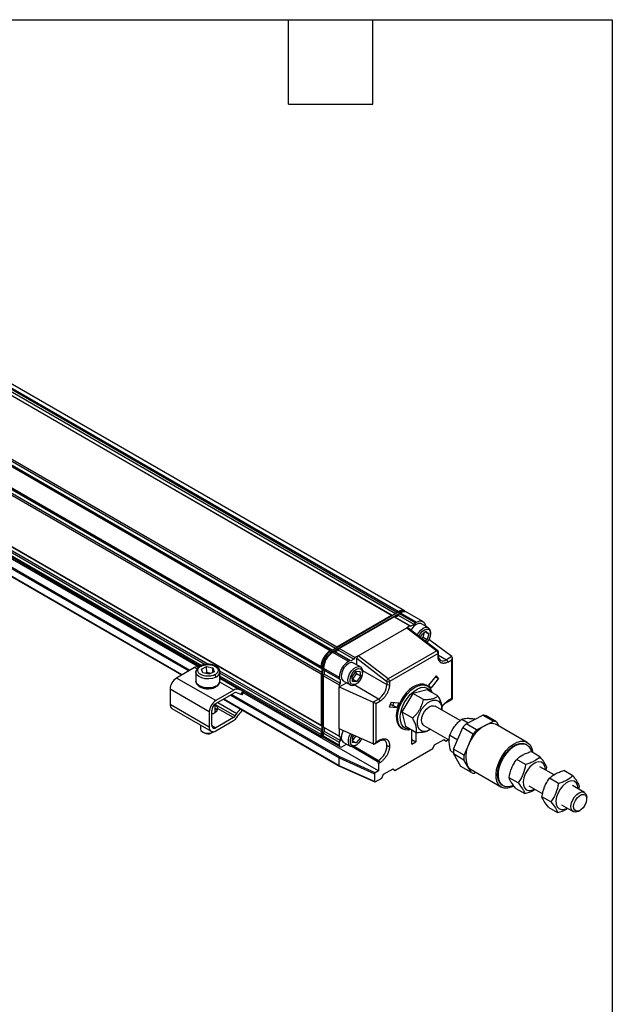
# Model space of a CAD drawing. Header units: millimetres. Extents: x 16 to 683, y 16 to 524.
# Tile 7 of 7: x 549 to 683, y 302 to 524. Entities that reach past the tile are written whole.
import ezdxf

# ---------------------------------------------------------------- set-up
doc = ezdxf.new("R2010")
doc.units = ezdxf.units.MM
doc.header["$LTSCALE"] = 2.5
doc.layers.add('TEXT', color=140, linetype='Continuous', lineweight=25)

msp = doc.modelspace()

# ---------------------------------------------------------------- linework, layer by layer
for p, q in [((635.784, 390.632), (459.008, 492.683)), ((632.853, 389.637), (456.076, 491.688)), ((633.061, 389.584), (456.312, 491.62)), ((633.769, 389.992), (457.019, 492.028)), ((634.031, 390.317), (457.255, 492.368)), ((634.326, 390.487), (457.549, 492.538)), ((619.3, 381.813), (442.523, 483.864)), ((619.509, 381.76), (442.759, 483.796)), ((620.216, 382.169), (443.466, 484.204)), ((620.479, 382.493), (443.702, 484.544)), ((619.005, 381.643), (442.229, 483.694)), ((616.943, 378.071), (440.166, 480.122)), ((616.943, 377.73), (440.166, 479.781)), ((617.093, 377.576), (440.343, 479.611)), ((616.943, 376.369), (440.166, 478.42)), ((617.093, 376.759), (440.343, 478.795)), ((616.943, 364.802), (440.166, 466.853)), ((617.093, 364.647), (440.343, 466.683)), ((591.39, 378.669), (467.409, 450.241)), ((590.773, 378.548), (467.458, 449.737)), ((590.071, 378.273), (467.458, 449.056)), ((467.458, 448.774), (589.684, 378.215)), ((468.283, 443.896), (585.545, 376.203)), ((585.594, 376.231), (468.332, 443.925)), ((469.864, 444.809), (587.126, 377.115)), ((587.362, 377.251), (470.1, 444.945)), ((589.17, 378.113), (472.721, 445.337)), ((636.224, 390.378), (635.934, 390.545)), ((634.476, 390.401), (619.155, 381.556)), ((619.445, 381.389), (634.766, 390.233)), ((632.853, 389.637), (620.479, 382.493)), ((621.068, 382.153), (633.442, 389.297)), ((633.052, 389.579), (632.853, 389.637)), ((633.442, 389.297), (636.978, 387.256)), ((633.442, 389.297), (633.642, 389.239)), ((634.421, 389.689), (633.642, 389.239)), ((633.642, 389.239), (633.678, 389.228)), ((633.678, 389.228), (634.385, 389.637)), ((633.678, 389.228), (637.213, 387.187)), ((634.031, 390.317), (633.832, 390.029)), ((634.326, 390.487), (634.031, 390.317)), ((634.385, 389.637), (634.421, 389.689)), ((637.92, 387.596), (634.385, 389.637)), ((634.421, 389.689), (634.621, 389.977)), ((634.476, 390.401), (634.766, 390.233)), ((634.621, 389.977), (634.915, 390.147)), ((638.156, 387.936), (634.621, 389.977)), ((634.766, 390.233), (634.84, 390.104)), ((634.915, 390.147), (638.451, 388.106)), ((639.909, 388.25), (636.374, 390.291)), ((625.31, 380.52), (636.271, 386.847)), ((636.978, 387.256), (636.271, 386.847)), ((636.271, 386.847), (643.046, 381.632)), ((643.252, 381.654), (636.493, 386.857)), ((636.978, 387.256), (637.213, 387.187)), ((637.92, 387.596), (637.213, 387.187)), ((637.412, 386.605), (637.226, 386.293)), ((638.156, 387.936), (637.92, 387.596)), ((638.156, 387.936), (638.451, 388.106)), ((641.149, 386.861), (639.617, 387.745)), ((639.409, 384.612), (639.594, 385.275)), ((639.594, 385.275), (640.602, 386.042)), ((639.645, 384.43), (639.995, 384.696)), ((639.995, 384.696), (640.308, 385.819)), ((639.995, 384.696), (640.879, 384.186)), ((640.879, 384.186), (640.418, 383.836)), ((640.472, 385.943), (641.244, 385.497)), ((640.602, 386.042), (641.244, 385.497)), ((641.244, 385.497), (640.879, 384.186)), ((646.443, 380.337), (641.253, 384.188)), ((641.633, 385.52), (641.633, 385.792)), ((619.3, 381.813), (619.005, 381.643)), ((619.5, 381.755), (619.3, 381.813)), ((620.868, 381.865), (620.089, 381.415)), ((620.125, 381.405), (620.832, 381.813)), ((620.479, 382.493), (620.279, 382.205)), ((620.832, 381.813), (620.868, 381.865)), ((624.368, 379.772), (620.832, 381.813)), ((620.868, 381.865), (621.068, 382.153)), ((624.603, 380.112), (621.068, 382.153)), ((619.155, 381.556), (619.005, 381.47)), ((619.445, 381.389), (619.155, 381.556)), ((619.445, 381.389), (619.52, 381.258)), ((619.595, 381.303), (619.889, 381.473)), ((623.13, 379.262), (619.595, 381.303)), ((619.889, 381.473), (623.425, 379.432)), ((619.889, 381.473), (620.089, 381.415)), ((620.089, 381.415), (620.125, 381.405)), ((623.661, 379.364), (620.125, 381.405)), ((623.425, 379.432), (623.13, 379.262)), ((623.661, 379.364), (623.425, 379.432)), ((624.368, 379.772), (623.661, 379.364)), ((624.603, 380.112), (624.368, 379.772)), ((625.31, 380.52), (624.603, 380.112)), ((625.016, 380.005), (631.743, 374.827)), ((625.016, 378.486), (625.016, 380.005)), ((632.086, 375.305), (625.31, 380.52)), ((643.046, 381.632), (632.086, 375.305)), ((643.342, 381.059), (632.381, 374.731)), ((643.342, 380.384), (643.342, 381.059)), ((643.464, 380.554), (643.464, 381.229)), ((643.464, 380.653), (645.227, 379.635)), ((646.443, 380.337), (645.227, 379.635)), ((645.522, 379.125), (646.44, 379.655)), ((646.44, 370.903), (646.44, 379.655)), ((646.562, 370.833), (646.562, 380.066)), ((588.439, 377.873), (584.369, 375.524)), ((588.968, 377.568), (588.439, 377.873)), ((590.011, 377.508), (591.151, 378.081)), ((590.3, 376.652), (590.011, 377.508)), ((591.151, 378.081), (592.579, 377.797)), ((591.157, 376.77), (591.151, 378.081)), ((592.561, 376.787), (592.579, 377.797)), ((592.579, 377.797), (592.869, 376.941)), ((616.943, 378.071), (616.943, 377.73)), ((616.943, 377.73), (617.093, 377.586)), ((617.093, 377.984), (617.093, 378.157)), ((617.093, 377.984), (617.383, 377.817)), ((617.093, 377.984), (617.093, 362.674)), ((617.383, 362.507), (617.383, 377.817)), ((617.383, 377.817), (617.534, 377.817)), ((617.532, 377.73), (621.068, 375.689)), ((617.532, 377.39), (617.532, 377.73)), ((621.068, 375.349), (617.532, 377.39)), ((617.682, 377.246), (617.532, 377.39)), ((617.709, 377.22), (617.682, 377.246)), ((617.682, 377.246), (617.682, 376.346)), ((621.245, 375.179), (617.709, 377.22)), ((617.709, 376.403), (617.709, 377.22)), ((625.829, 378.016), (624.297, 378.901)), ((626.292, 377.232), (631.792, 374.057)), ((593.208, 370.421), (584.369, 375.524)), ((588.732, 376.885), (588.764, 377.125)), ((588.776, 377.099), (588.732, 376.898)), ((588.732, 376.885), (588.732, 374.843)), ((591.729, 376.369), (590.3, 376.652)), ((591.157, 376.77), (590.747, 376.564)), ((592.139, 376.575), (591.157, 376.77)), ((592.869, 376.941), (591.729, 376.369)), ((617.093, 363.831), (594.104, 377.102)), ((594.148, 374.843), (594.148, 376.885)), ((616.943, 363.441), (594.148, 376.6)), ((616.943, 362.76), (594.148, 375.92)), ((594.148, 375.638), (617.116, 362.379)), ((598.415, 372.949), (594.148, 375.412)), ((617.093, 376.686), (616.943, 376.369)), ((616.943, 376.369), (616.943, 364.802)), ((617.532, 376.029), (617.682, 376.346)), ((617.532, 376.029), (621.068, 373.988)), ((617.532, 364.462), (617.532, 376.029)), ((617.682, 376.346), (617.709, 376.403)), ((617.709, 376.403), (621.245, 374.362)), ((621.068, 375.689), (621.068, 375.349)), ((621.068, 375.349), (621.245, 375.179)), ((621.245, 375.179), (621.245, 374.362)), ((623.951, 375.81), (624.774, 376.981)), ((624.061, 374.702), (623.951, 375.81)), ((624.004, 375.268), (624.111, 375.275)), ((624.111, 375.275), (624.934, 376.446)), ((624.111, 375.275), (624.994, 374.765)), ((624.774, 376.981), (625.708, 377.044)), ((624.934, 376.446), (624.88, 376.988)), ((625.818, 375.936), (624.934, 376.446)), ((625.818, 375.936), (624.994, 374.765)), ((625.708, 377.044), (625.818, 375.936)), ((626.312, 376.676), (626.312, 376.948)), ((641.263, 373.876), (642.999, 376.035)), ((643.441, 375.406), (641.705, 373.247)), ((642.794, 375.779), (643.441, 375.406)), ((643.441, 375.406), (642.999, 376.035)), ((591.735, 367.869), (582.896, 372.972)), ((582.896, 372.972), (582.896, 369.57)), ((597.278, 372.771), (593.208, 370.421)), ((597.278, 372.771), (594.114, 374.597)), ((599.276, 372.612), (598.415, 372.949)), ((621.068, 373.512), (622.683, 374.444)), ((621.245, 374.362), (621.068, 373.988)), ((621.068, 373.988), (621.068, 373.512)), ((621.068, 364.08), (621.068, 373.512)), ((621.068, 373.512), (628.691, 370.089)), ((621.964, 374.859), (623.496, 373.975)), ((624.994, 374.765), (624.061, 374.702)), ((629.907, 370.791), (624.407, 373.966)), ((624.663, 374.09), (624.898, 374.226)), ((631.792, 374.731), (631.792, 374.057)), ((632.381, 374.731), (632.381, 374.057)), ((640.9, 372.855), (637.63, 372.054)), ((640.948, 373.72), (640.653, 373.89)), ((643.291, 371.475), (640.9, 372.855)), ((641.705, 373.247), (641.263, 373.876)), ((593.208, 369.741), (597.278, 372.09)), ((594.973, 370.76), (621.1, 355.677)), ((621.068, 355.752), (595.022, 370.788)), ((596.554, 371.673), (621.068, 357.521)), ((621.178, 357.73), (596.79, 371.809)), ((598.036, 372.209), (598.897, 371.872)), ((599.276, 372.612), (598.897, 371.872)), ((599.202, 371.793), (599.569, 372.509)), ((629.907, 354.596), (599.411, 372.201)), ((629.907, 370.791), (628.691, 370.089)), ((637.63, 372.054), (635.181, 367.913)), ((640.021, 370.673), (637.63, 372.054)), ((645.436, 370.182), (646.562, 370.833)), ((646.44, 370.903), (645.522, 370.373)), ((591.735, 364.467), (582.896, 369.57)), ((583.327, 368.616), (592.166, 363.513)), ((593.107, 367.81), (593.107, 369.675)), ((593.107, 369.555), (597.582, 366.971)), ((597.214, 366.61), (593.629, 368.679)), ((593.665, 370.004), (597.953, 367.529)), ((628.732, 370.068), (628.732, 360.641)), ((629.283, 369.75), (630.201, 370.28)), ((629.283, 369.75), (629.283, 360.999)), ((632.724, 370.103), (632.282, 368.964)), ((634.018, 368.809), (632.282, 368.964)), ((632.769, 369.496), (632.498, 369.52)), ((632.724, 370.103), (634.46, 369.948)), ((633.064, 369.326), (632.769, 369.496)), ((633.064, 369.326), (633.134, 369.319)), ((633.134, 369.319), (633.414, 370.042)), ((634.018, 368.809), (633.134, 369.319)), ((634.46, 369.948), (634.018, 368.809)), ((648.306, 365.912), (642.647, 369.179)), ((644.149, 368.311), (644.159, 368.369)), ((591.735, 367.869), (591.735, 364.467)), ((592.324, 364.807), (592.324, 368.21)), ((592.442, 367.426), (592.324, 367.364)), ((592.542, 367.484), (592.442, 367.426)), ((593.09, 367.801), (592.99, 367.743)), ((597.214, 366.61), (593.208, 364.297)), ((597.582, 366.971), (597.953, 367.529)), ((597.95, 366.652), (598.321, 367.21)), ((635.181, 367.913), (637.572, 366.533)), ((635.181, 367.913), (636.002, 364.574)), ((648.664, 366.283), (650.124, 365.44)), ((649.68, 365.214), (653.454, 367.138)), ((651.568, 366.322), (651.702, 366.245)), ((653.454, 367.138), (655.811, 365.777)), ((656.522, 365.647), (654.165, 367.008)), ((589.773, 364.895), (589.773, 364.024)), ((592.324, 364.807), (593.208, 364.297)), ((593.208, 363.616), (597.214, 365.929)), ((616.943, 364.802), (617.093, 364.658)), ((621.068, 362.421), (617.532, 364.462)), ((617.682, 364.318), (617.532, 364.462)), ((617.682, 364.318), (617.682, 363.418)), ((617.709, 364.291), (617.682, 364.318)), ((621.245, 362.25), (617.709, 364.291)), ((617.709, 363.475), (617.709, 364.291)), ((628.691, 360.657), (621.068, 364.08)), ((621.068, 364.08), (621.068, 362.421)), ((635.07, 364.219), (635.365, 364.049)), ((638.393, 363.194), (636.002, 364.574)), ((640.147, 364.849), (645.879, 361.54)), ((641.559, 363.908), (641.65, 363.981)), ((646.841, 359.488), (648.919, 364.334)), ((648.919, 364.334), (651.277, 362.974)), ((652.037, 363.853), (649.68, 365.214)), ((652.037, 363.853), (653.924, 364.815)), ((653.924, 364.815), (655.811, 365.777)), ((656.522, 365.647), (657.071, 364.701)), ((663.435, 361.027), (656.6, 364.973)), ((590.261, 363.344), (590.615, 363.14)), ((592.206, 363.108), (592.265, 363.14)), ((592.265, 363.14), (592.619, 363.344)), ((592.534, 363.298), (592.763, 363.439)), ((617.093, 363.758), (616.943, 363.441)), ((616.943, 363.441), (616.943, 362.76)), ((617.383, 362.507), (617.093, 362.674)), ((617.265, 362.292), (617.555, 362.125)), ((617.383, 362.507), (617.532, 362.507)), ((617.532, 363.101), (617.682, 363.418)), ((617.532, 363.101), (621.068, 361.06)), ((617.532, 362.42), (617.532, 363.101)), ((621.068, 360.379), (617.532, 362.42)), ((617.682, 363.418), (617.709, 363.475)), ((617.705, 362.039), (621.24, 359.998)), ((621.245, 361.434), (617.709, 363.475)), ((621.068, 362.421), (621.245, 362.25)), ((621.245, 362.25), (621.245, 361.434)), ((624.002, 362.14), (624.369, 362.598)), ((624.003, 360.962), (624.002, 362.14)), ((624.004, 361.395), (624.81, 362.4)), ((625.761, 361.973), (624.887, 360.884)), ((637.42, 360.634), (637.42, 363.755)), ((638.304, 363.237), (638.304, 361.144)), ((642.531, 360.455), (644.682, 361.697)), ((644.682, 361.697), (645.08, 361.314)), ((645.984, 362.65), (647.758, 361.626)), ((650.237, 360.55), (651.277, 362.974)), ((621.245, 361.434), (621.068, 361.06)), ((621.068, 361.06), (621.068, 360.379)), ((621.657, 360.039), (622.683, 360.631)), ((621.964, 361.046), (623.496, 360.162)), ((623.945, 360.052), (629.612, 356.781)), ((624.003, 361.395), (624.004, 361.395)), ((624.887, 360.884), (624.003, 360.962)), ((624.004, 361.395), (624.887, 360.884)), ((624.379, 360.142), (629.907, 356.951)), ((624.663, 360.277), (624.898, 360.413)), ((628.988, 360.688), (630.115, 361.338)), ((630.201, 361.529), (629.283, 360.999)), ((633.589, 354.681), (642.134, 359.613)), ((637.42, 361.655), (638.304, 361.144)), ((637.42, 360.634), (638.304, 361.144)), ((642.134, 359.613), (642.531, 360.455)), ((644.55, 361.62), (645.08, 361.314)), ((645.08, 361.314), (645.675, 361.657)), ((649.198, 358.127), (646.841, 359.488)), ((649.198, 358.127), (650.237, 360.55)), ((663.362, 360.492), (663.185, 360.594)), ((621.068, 357.521), (629.023, 353.95)), ((621.068, 355.752), (621.068, 357.521)), ((629.141, 354.154), (621.178, 357.73)), ((646.208, 359.056), (646.789, 358.721)), ((646.792, 358.478), (649.149, 357.118)), ((648.487, 355.556), (646.792, 358.478)), ((666.315, 357.77), (664.297, 358.934)), ((629.023, 352.18), (621.068, 355.752)), ((621.105, 355.675), (629.062, 352.102)), ((629.907, 356.951), (629.612, 356.781)), ((630.201, 356.441), (629.907, 356.271)), ((629.907, 356.271), (629.907, 354.596)), ((631.041, 353.822), (633.192, 355.063)), ((633.192, 355.063), (633.589, 354.681)), ((650.844, 354.195), (648.487, 355.556)), ((649.997, 355.656), (649.149, 357.118)), ((650.844, 354.195), (649.997, 355.656)), ((663.085, 356.03), (661.067, 357.195)), ((669.498, 353.678), (666.276, 355.538)), ((667.672, 354.732), (667.836, 355.355)), ((629.023, 353.95), (629.023, 352.18)), ((629.907, 354.596), (629.141, 354.154)), ((629.141, 352.113), (630.643, 352.98)), ((630.643, 352.98), (631.041, 353.822)), ((633.059, 354.987), (633.589, 354.681)), ((650.767, 354.869), (657.602, 350.923)), ((651.876, 354.229), (651.555, 354.065)), ((661.376, 351.876), (659.358, 353.041)), ((670.48, 351.761), (668.462, 352.926)), ((673.71, 353.501), (671.693, 354.665)), ((657.852, 351.356), (658.029, 351.254)), ((660.88, 350.626), (662.897, 349.461)), ((663.776, 351.208), (666.927, 349.389)), ((676.323, 349.738), (673.671, 351.269)), ((675.068, 350.463), (675.231, 351.086)), ((668.771, 347.607), (666.753, 348.771)), ((676.841, 348.253), (676.841, 348.593)), ((668.275, 346.357), (670.292, 345.192)), ((671.172, 346.939), (673.823, 345.408)), ((675.073, 345.532), (675.368, 345.702))]:
    msp.add_line(p, q)
at = {"flags": 128}
for points in [[(638.451, 388.106), (638.853, 388.292), (639.24, 388.38), (639.597, 388.366), (639.909, 388.25), (640.166, 388.037), (640.356, 387.736), (640.474, 387.357), (640.492, 387.24)], [(639.617, 387.745), (639.438, 387.821), (638.956, 387.83), (638.418, 387.611), (637.885, 387.187), (637.412, 386.605)], [(638.651, 385.196), (638.944, 385.72), (639.417, 386.303), (639.95, 386.726), (640.488, 386.945), (640.971, 386.936), (641.346, 386.7), (641.574, 386.262), (641.633, 385.792)], [(639.03, 384.904), (639.328, 385.459), (639.785, 386.008), (640.301, 386.382), (640.805, 386.528), (641.23, 386.429), (641.519, 386.096), (641.632, 385.576), (641.554, 384.937), (641.296, 384.267), (640.892, 383.656), (640.795, 383.545)], [(623.13, 378.785), (622.594, 378.373), (622.117, 377.798), (621.749, 377.125), (621.531, 376.424), (621.486, 375.773), (621.619, 375.242), (621.916, 374.889), (621.964, 374.859)], [(623.331, 374.102), (623.086, 374.521), (623.013, 375.1), (623.118, 375.776), (623.391, 376.476), (623.801, 377.124), (624.305, 377.649), (624.847, 377.996), (625.37, 378.125), (625.815, 378.024), (626.136, 377.703), (626.297, 377.197), (626.312, 376.948)], [(623.757, 374.236), (623.532, 374.648), (623.492, 375.223), (623.642, 375.884), (623.961, 376.542), (624.407, 377.108), (624.919, 377.505), (625.429, 377.68), (625.866, 377.609), (626.173, 377.301), (626.308, 376.799), (626.252, 376.171), (626.013, 375.5), (625.624, 374.877), (625.137, 374.388), (624.617, 374.097), (624.135, 374.044), (623.757, 374.236)], [(593.218, 375.705), (592.5, 375.446), (591.677, 375.327), (590.832, 375.361), (590.046, 375.544), (589.397, 375.858), (588.947, 376.273), (588.742, 376.747), (588.732, 376.885)], [(593.218, 373.664), (592.5, 373.404), (591.677, 373.286), (590.832, 373.32), (590.046, 373.503), (589.397, 373.817), (588.947, 374.232), (588.742, 374.706), (588.732, 374.843)], [(640.653, 373.89), (640.072, 374.108), (639.343, 374.136), (638.55, 373.941), (637.727, 373.533), (636.909, 372.93), (636.134, 372.156), (635.433, 371.248), (634.839, 370.243), (634.377, 369.187), (634.067, 368.124), (633.923, 367.103), (633.952, 366.167), (634.151, 365.356), (634.512, 364.708), (635.019, 364.25), (635.07, 364.219)], [(637.125, 363.889), (636.674, 363.803), (635.946, 363.831), (635.314, 364.08), (634.806, 364.538), (634.445, 365.186), (634.246, 365.996), (634.218, 366.933), (634.362, 367.954), (634.672, 369.017), (635.134, 370.073), (635.728, 371.078), (636.428, 371.986), (637.204, 372.759), (638.021, 373.363), (638.845, 373.771), (639.638, 373.966), (640.366, 373.938), (640.998, 373.69), (641.506, 373.231), (641.867, 372.583), (641.978, 372.233)], [(636.988, 364.004), (636.685, 364.002), (636.018, 364.163), (635.472, 364.552), (635.076, 365.15), (634.849, 365.927), (634.803, 366.843), (634.94, 367.854), (635.252, 368.907), (635.726, 369.951), (636.335, 370.933), (637.051, 371.803), (637.837, 372.519), (638.654, 373.044), (639.461, 373.352), (640.217, 373.427), (640.884, 373.266), (641.429, 372.877), (641.799, 372.336)], [(598.897, 371.872), (599.051, 371.816), (599.153, 371.789), (599.2, 371.79), (599.202, 371.793)], [(641.635, 363.99), (641.491, 363.896), (640.805, 363.573), (640.156, 363.466), (639.585, 363.582), (639.129, 363.913), (638.814, 364.44), (638.662, 365.128), (638.682, 365.934), (638.872, 366.808), (639.221, 367.696), (639.707, 368.54), (640.299, 369.288), (640.96, 369.894), (641.648, 370.319), (642.321, 370.535), (642.935, 370.531), (643.453, 370.306), (643.842, 369.873), (644.077, 369.261), (644.144, 368.508), (644.135, 368.32)], [(640.147, 364.849), (640.003, 364.953), (639.735, 365.358), (639.63, 365.924), (639.698, 366.597), (639.932, 367.311), (640.31, 367.996), (640.794, 368.584), (641.337, 369.019), (641.886, 369.258), (642.387, 369.276), (642.647, 369.179)], [(589.773, 364.024), (589.86, 363.718), (590.183, 363.392), (590.697, 363.163), (591.325, 363.064), (591.97, 363.112), (592.534, 363.298)], [(621.935, 363.691), (621.749, 363.311), (621.531, 362.611), (621.486, 361.96), (621.619, 361.429), (621.916, 361.076), (621.964, 361.046)], [(626.079, 361.83), (625.914, 361.497), (625.49, 360.905), (624.986, 360.467), (624.47, 360.243), (624.012, 360.262), (623.674, 360.522)], [(624.663, 360.277), (624.573, 360.228), (624.043, 360.059), (623.58, 360.12), (623.234, 360.404)], [(660.441, 351.168), (659.848, 350.888), (659.017, 350.672), (658.251, 350.687), (657.584, 350.934), (657.046, 351.4), (656.659, 352.067), (656.441, 352.904), (656.401, 353.876), (656.541, 354.94), (656.855, 356.048), (657.329, 357.154), (657.942, 358.208), (658.668, 359.164), (659.475, 359.981), (660.328, 360.623), (661.188, 361.062), (662.02, 361.278), (662.786, 361.263), (663.453, 361.017), (663.991, 360.55), (664.378, 359.883), (664.596, 359.046), (664.629, 358.743)], [(657.852, 351.356), (657.634, 351.505), (657.179, 352.024), (656.88, 352.728), (656.752, 353.584), (656.8, 354.551), (657.021, 355.585), (657.406, 356.638), (657.937, 357.659), (658.588, 358.602), (659.33, 359.422), (660.127, 360.08), (660.942, 360.547), (661.738, 360.8), (662.476, 360.827), (663.124, 360.628), (663.185, 360.594)], [(660.352, 351.338), (659.869, 351.147), (659.097, 351.006), (658.4, 351.093), (657.811, 351.403), (657.356, 351.922), (657.057, 352.626), (656.929, 353.481), (656.976, 354.449), (657.198, 355.483), (657.583, 356.536), (658.113, 357.557), (658.765, 358.5), (659.506, 359.32), (660.303, 359.978), (661.119, 360.445), (661.915, 360.698), (662.653, 360.725), (663.3, 360.526), (663.826, 360.109), (664.205, 359.494), (664.389, 358.881)], [(667.531, 354.814), (667.526, 354.982), (667.395, 355.679), (667.088, 356.205), (666.628, 356.521), (666.049, 356.603), (665.394, 356.446), (664.712, 356.061), (664.053, 355.476), (663.467, 354.735), (662.996, 353.894), (662.676, 353.014), (662.53, 352.16), (662.569, 351.396), (662.79, 350.779), (663.178, 350.355), (663.702, 350.154), (663.702, 350.154)], [(674.926, 350.545), (674.922, 350.713), (674.79, 351.41), (674.483, 351.936), (674.023, 352.252), (673.444, 352.334), (672.789, 352.177), (672.107, 351.791), (671.448, 351.207), (670.862, 350.466), (670.391, 349.625), (670.071, 348.745), (669.925, 347.891), (669.964, 347.127), (670.186, 346.51), (670.573, 346.086), (671.097, 345.885), (671.097, 345.885)], [(675.073, 345.532), (674.97, 345.475), (674.43, 345.3), (673.952, 345.347), (673.585, 345.612), (673.363, 346.069), (673.308, 346.673), (673.427, 347.366), (673.706, 348.078), (674.119, 348.741), (674.626, 349.29), (675.176, 349.67), (675.717, 349.846), (676.194, 349.799), (676.561, 349.534), (676.783, 349.077), (676.841, 348.593)], [(676.838, 348.153), (676.72, 347.509), (676.439, 346.854), (676.029, 346.264), (675.538, 345.812), (675.028, 345.551), (674.558, 345.514), (674.186, 345.705), (673.956, 346.101), (673.897, 346.653), (674.015, 347.296), (674.296, 347.952), (674.707, 348.542), (675.197, 348.994), (675.708, 349.254), (676.177, 349.291), (676.55, 349.101), (676.779, 348.705), (676.838, 348.153)]]:
    msp.add_lwpolyline(points, dxfattribs=at)
for centre, radius, start, end in [((635.167, 389.358), 1.408, 60.6327, 126.68201), ((635.33, 389.208), 1.467, 65.69288, 125.61758), ((635.604, 389.148), 1.371, 59.63611, 127.6786), ((635.77, 388.954), 1.467, 65.69288, 125.61758), ((621.421, 377.867), 4.482, 122.60548, 177.39452), ((643.166, 381.485), 0.19, 63.21317, 129.29417), ((621.57, 377.78), 4.482, 122.60548, 177.39452), ((621.245, 377.968), 4.157, 122.60548, 177.39452), ((621.86, 377.613), 4.482, 122.60548, 177.39452), ((622.01, 377.527), 4.482, 122.60548, 177.39452), ((642.561, 381.019), 0.782, 2.89981, 51.62855), ((644.648, 380.58), 1.315, 173.70113, 234.98669), ((643.255, 381.249), 0.21, 294.37566, 354.29376), ((643.255, 380.575), 0.21, 294.37466, 354.3052), ((644.446, 380.725), 1.341, 245.69288, 305.61758), ((644.882, 379.096), 0.64, 2.60548, 57.39452), ((589.234, 376.638), 1.469, 81.76418, 122.7422), ((625.545, 375.486), 4.482, 122.60548, 177.39452), ((623.808, 377.891), 1.122, 64.16767, 127.14279), ((586.094, 372.826), 3.202, 122.60548, 177.39452), ((592.747, 377.033), 1.409, 289.52731, 353.93881), ((632.482, 374.658), 0.758, 121.48952, 167.14401), ((631.601, 374.692), 0.782, 2.89981, 51.62855), ((591.116, 376.353), 3.12, 255.80646, 280.97851), ((592.747, 374.992), 1.409, 289.52731, 353.93881), ((598.034, 371.668), 1.337, 73.44019, 124.40371), ((624.004, 374.948), 1.082, 231.50267, 307.51684), ((627.698, 374.243), 4.098, 302.60548, 357.39452), ((632.087, 375.3), 0.64, 242.60967, 297.39033), ((632.087, 374.625), 0.64, 242.60967, 297.39033), ((597.782, 371.355), 0.891, 73.44019, 124.40371), ((599.78, 373.725), 1.222, 245.62448, 258.42813), ((629.562, 370.251), 0.64, 2.60548, 57.39452), ((583.887, 369.444), 0.999, 172.74417, 235.94365), ((594.933, 367.724), 3.202, 122.60548, 177.39452), ((594.243, 368.122), 1.921, 122.60548, 177.39452), ((592.746, 368.616), 0.885, 292.85477, 4.08578), ((602.279, 364.676), 5.182, 131.82578, 146.59295), ((645.324, 370.348), 0.199, 303.3721, 7.32414), ((591.882, 369.145), 1.787, 291.66932, 308.3253), ((596.607, 367.595), 1.157, 301.60274, 327.3774), ((596.001, 367.9), 2.314, 301.60274, 327.3774), ((601.291, 365.3), 3.531, 123.61077, 147.25938), ((653.38, 364.724), 2.415, 71.0476, 88.25362), ((592.633, 364.322), 0.91, 170.78596, 309.20329), ((592.863, 364.72), 0.546, 170.78596, 309.20329), ((656.862, 358.237), 10.013, 135.83123, 142.48859), ((658.274, 357.329), 8.659, 120.16213, 158.15769), ((655.405, 362.46), 2.783, 64.58582, 122.16823), ((655.737, 363.363), 2.415, 71.0476, 88.25362), ((591.443, 364.744), 1.805, 242.69949, 295.00468), ((617.314, 362.704), 0.375, 171.38466, 251.84548), ((617.489, 362.624), 0.4, 172.74417, 235.94365), ((617.763, 362.456), 0.384, 172.45185, 250.7783), ((617.929, 362.37), 0.4, 172.74417, 235.94365), ((625.751, 361.384), 2.701, 144.25697, 201.27973), ((625.743, 361.379), 2.24, 141.63648, 202.50543), ((659.219, 356.876), 10.013, 135.83123, 142.48859), ((621.427, 360.321), 0.364, 170.78596, 309.20329), ((627.672, 360.445), 4.148, 302.60548, 357.39452), ((629.997, 361.506), 0.205, 305.01343, 6.29875), ((630.454, 360.388), 1.368, 354.497, 52.96644), ((653.368, 358.661), 6.579, 172.77676, 181.58833), ((655.333, 357.847), 5.769, 152.05059, 202.3145), ((655.725, 357.3), 6.579, 172.77676, 181.58833), ((629.267, 356.241), 0.64, 2.60548, 57.39452), ((629.562, 356.412), 0.64, 2.60548, 57.39452), ((651.83, 356.68), 2.1, 209.17221, 239.57269), ((651.629, 356.479), 2.415, 251.0476, 268.25362), ((663.844, 352.424), 2.274, 266.41864, 301.45395), ((671.239, 348.154), 2.274, 266.41864, 301.45395)]:
    msp.add_arc(centre, radius, start, end)
for centre, major_axis, ratio, start_param, end_param in [((636.271, 386.502), (0.205, 0.366), 0.5772719, 6.1994796, 7.0548047), ((625.31, 380.175), (0.205, 0.366), 0.5772719, 0.7716194, 2.3424157), ((646.146, 379.825), (0.295, 0.51), 0.5773346, 4.7124296, 6.1588709), ((646.443, 379.996), (-0.173, 0.381), 0.5017093, 5.4219715, 5.5463265), ((646.146, 371.074), (0.417, -0.241), 0.0000704, 0.0000406, 0.7854388), ((628.691, 369.749), (-0.252, 0.334), 0.6437924, 5.2938355, 5.4181905), ((628.988, 369.92), (0.417, -0.241), 0.0000704, 0.7854388, 2.2318791), ((628.691, 360.997), (-0.252, 0.334), 0.6437924, 2.2765979, 2.4009529), ((628.988, 361.169), (0.295, 0.51), 0.5773346, 3.2659883, 4.7124296), ((621.178, 357.594), (0.076, 0.149), 0.5404482, 0.7578647, 2.3286611), ((621.178, 355.824), (0.076, 0.149), 0.5404482, 2.3286611, 3.1690448), ((629.141, 354.018), (0.085, 0.144), 0.5773476, 0.7930691, 2.3638654), ((629.141, 352.249), (0.085, 0.144), 0.5773476, 2.3638654, 3.9346617)]:
    msp.add_ellipse(centre, major_axis=major_axis, ratio=ratio, start_param=start_param, end_param=end_param)
for points, knots in [([(643.464, 381.229), (643.461, 381.266), (643.455, 381.344), (643.406, 381.468), (643.336, 381.579), (643.279, 381.63), (643.252, 381.654)], [0, 0, 0, 0, 0.247476, 0.5072629, 0.7632429, 1, 1, 1, 1]), ([(645.522, 379.125), (645.482, 379.103), (645.404, 379.059), (645.287, 379.002), (645.171, 378.953), (645.056, 378.912), (644.942, 378.879), (644.83, 378.854), (644.687, 378.832), (644.517, 378.823), (644.326, 378.842), (644.145, 378.89), (643.978, 378.967), (643.827, 379.073), (643.695, 379.206), (643.583, 379.363), (643.493, 379.538), (643.425, 379.728), (643.377, 379.931), (643.347, 380.149), (643.343, 380.305), (643.342, 380.384)], [0, 0, 0, 0, 0.034521, 0.0687986, 0.1029323, 0.1370227, 0.1711708, 0.2054771, 0.2400408, 0.3042642, 0.3686659, 0.4342545, 0.5000278, 0.5656151, 0.6313898, 0.6956092, 0.7600149, 0.8202466, 0.879961, 0.9396987, 1, 1, 1, 1]), ([(589.746, 378.253), (589.626, 378.185), (589.365, 378.036), (589.049, 377.729), (588.823, 377.407), (588.79, 377.186), (588.776, 377.099)], [0, 0, 0, 0, 0.2259999, 0.4923805, 0.8022916, 1, 1, 1, 1]), ([(592.944, 376.227), (592.8, 376.155), (592.622, 376.083), (592.178, 375.964), (591.911, 375.918), (591.302, 375.893), (590.958, 375.915), (590.455, 376.026), (590.289, 376.076), (589.98, 376.199), (589.837, 376.273), (589.586, 376.439), (589.479, 376.532), (589.309, 376.726), (589.247, 376.827), (589.126, 377.13), (589.135, 377.33), (589.263, 377.675), (589.379, 377.821), (589.644, 378.058), (589.791, 378.15), (589.935, 378.223)], [0, 0, 0, 0, 0.125, 0.125, 0.25, 0.25, 0.375, 0.375, 0.4375, 0.4375, 0.5, 0.5, 0.5625, 0.5625, 0.625, 0.625, 0.75, 0.75, 0.875, 0.875, 1, 1, 1, 1]), ([(590.868, 378.561), (590.726, 378.547), (590.309, 378.507), (589.969, 378.354), (589.746, 378.253)], [0, 0, 0, 0, 0.341692, 1, 1, 1, 1]), ([(589.749, 378.248), (589.753, 378.253), (589.776, 378.277), (589.844, 378.27), (589.906, 378.238), (589.935, 378.223)], [0, 0, 0, 0, 0.1037548, 0.5693318, 1, 1, 1, 1]), ([(589.935, 378.223), (590.079, 378.295), (590.258, 378.367), (590.702, 378.485), (590.969, 378.531), (591.578, 378.557), (591.921, 378.535), (592.425, 378.424), (592.59, 378.374), (592.9, 378.25), (593.043, 378.177), (593.294, 378.01), (593.401, 377.918), (593.57, 377.724), (593.633, 377.623), (593.754, 377.319), (593.745, 377.12), (593.617, 376.775), (593.5, 376.629), (593.236, 376.391), (593.088, 376.299), (592.944, 376.227)], [0, 0, 0, 0, 0.125, 0.125, 0.25, 0.25, 0.375, 0.375, 0.4375, 0.4375, 0.5, 0.5, 0.5625, 0.5625, 0.625, 0.625, 0.75, 0.75, 0.875, 0.875, 1, 1, 1, 1]), ([(594.148, 376.872), (594.131, 377.03), (594.096, 377.352), (593.813, 377.776), (593.401, 378.124), (592.856, 378.397), (592.159, 378.583), (591.448, 378.654), (591.017, 378.585), (590.868, 378.561)], [0, 0, 0, 0, 0.138422, 0.2807817, 0.42236, 0.5600118, 0.719005, 0.9023903, 1, 1, 1, 1]), ([(592.944, 376.227), (592.977, 376.206), (593.011, 376.175), (593.079, 376.097), (593.111, 376.05), (593.164, 375.948), (593.185, 375.894), (593.212, 375.792), (593.218, 375.745), (593.218, 375.705)], [0, 0, 0, 0, 0.25, 0.25, 0.5, 0.5, 0.75, 0.75, 1, 1, 1, 1]), ([(588.732, 374.856), (588.749, 374.698), (588.784, 374.376), (589.067, 373.952), (589.479, 373.604), (590.024, 373.331), (590.721, 373.145), (591.432, 373.073), (591.862, 373.143), (592.012, 373.167)], [0, 0, 0, 0, 0.138422, 0.2807817, 0.42236, 0.5600118, 0.719005, 0.9023903, 1, 1, 1, 1]), ([(592.012, 373.167), (592.154, 373.181), (592.57, 373.221), (592.91, 373.374), (593.134, 373.474)], [0, 0, 0, 0, 0.34169197, 1, 1, 1, 1]), ([(593.218, 373.664), (593.214, 373.617), (593.206, 373.53), (593.155, 373.496), (593.131, 373.48)], [0, 0, 0, 0, 0.5278601, 1, 1, 1, 1]), ([(593.134, 373.474), (593.254, 373.543), (593.515, 373.692), (593.831, 373.999), (594.056, 374.321), (594.09, 374.542), (594.103, 374.628)], [0, 0, 0, 0, 0.2259999, 0.4923805, 0.8022916, 1, 1, 1, 1]), ([(632.381, 374.057), (632.381, 374.011), (632.38, 373.919), (632.37, 373.778), (632.354, 373.636), (632.333, 373.49), (632.304, 373.343), (632.27, 373.193), (632.218, 372.998), (632.141, 372.757), (632.029, 372.471), (631.897, 372.186), (631.746, 371.906), (631.578, 371.635), (631.398, 371.379), (631.206, 371.139), (631.009, 370.922), (630.81, 370.728), (630.611, 370.557), (630.407, 370.405), (630.27, 370.322), (630.201, 370.28)], [0, 0, 0, 0, 0.034521, 0.0687986, 0.1029323, 0.1370227, 0.1711708, 0.2054771, 0.2400408, 0.3042642, 0.3686659, 0.4342545, 0.5000278, 0.5656151, 0.6313898, 0.6956092, 0.7600149, 0.8202466, 0.879961, 0.9396987, 1, 1, 1, 1]), ([(631.743, 374.827), (631.756, 374.817), (631.769, 374.801), (631.788, 374.765), (631.792, 374.746), (631.792, 374.731)], [0, 0, 0, 0, 0.5, 0.5, 1, 1, 1, 1]), ([(637.572, 366.533), (637.882, 366.796), (638.178, 367.076), (638.587, 367.535), (638.717, 367.694), (638.964, 368.029), (639.08, 368.204), (639.395, 368.738), (639.565, 369.11), (639.837, 369.879), (639.941, 370.276), (640.021, 370.673)], [0, 0, 0, 0, 0.25, 0.25, 0.375, 0.375, 0.5, 0.5, 0.75, 0.75, 1, 1, 1, 1]), ([(640.021, 370.673), (640.396, 370.671), (640.757, 370.68), (641.268, 370.721), (641.432, 370.739), (641.749, 370.787), (641.901, 370.816), (642.043, 370.851)], [0, 0, 0, 0, 0.5, 0.5, 0.75, 0.75, 1, 1, 1, 1]), ([(642.043, 370.851), (642.327, 370.92), (642.566, 371.01), (642.975, 371.223), (643.145, 371.345), (643.291, 371.475)], [0, 0, 0, 0, 0.5, 0.5, 1, 1, 1, 1]), ([(643.291, 371.475), (643.57, 370.92), (643.988, 370.089), (644.191, 369.131), (644.206, 368.651), (644.161, 368.42), (644.152, 368.37)], [0, 0, 0, 0, 0.4625467, 0.6927181, 0.9325749, 1, 1, 1, 1]), ([(593.107, 369.385), (593.201, 369.325), (593.426, 369.184), (593.575, 368.893), (593.616, 368.73), (593.629, 368.679)], [0, 0, 0, 0, 0.3340114, 0.7918093, 1, 1, 1, 1]), ([(593.529, 368.22), (593.509, 368.269), (593.44, 368.441), (593.274, 368.62), (593.107, 368.685), (593.107, 368.685)], [0, 0, 0, 0, 0.2868529, 0.9994905, 1, 1, 1, 1]), ([(644.169, 369.051), (644.18, 369.068), (644.381, 369.403), (644.847, 369.912), (645.315, 370.232), (645.522, 370.373)], [0, 0, 0, 0, 0.0287385, 0.5711702, 1, 1, 1, 1]), ([(644.172, 368.913), (644.185, 368.938), (644.35, 369.248), (644.798, 369.734), (645.229, 370.037), (645.436, 370.182)], [0, 0, 0, 0, 0.04258622, 0.54098504, 1, 1, 1, 1]), ([(638.393, 363.194), (638.442, 363.393), (638.473, 363.608), (638.472, 363.967), (638.465, 364.092), (638.431, 364.358), (638.404, 364.498), (638.298, 364.929), (638.191, 365.233), (637.918, 365.868), (637.753, 366.2), (637.572, 366.533)], [0, 0, 0, 0, 0.25, 0.25, 0.375, 0.375, 0.5, 0.5, 0.75, 0.75, 1, 1, 1, 1]), ([(645.984, 362.65), (646.269, 363.331), (646.616, 363.989), (647.185, 364.762), (647.306, 364.914), (647.555, 365.207), (647.684, 365.35), (648.085, 365.767), (648.369, 366.03), (648.664, 366.283)], [0, 0, 0, 0, 0.5, 0.5, 0.625, 0.625, 0.75, 0.75, 1, 1, 1, 1]), ([(648.664, 366.283), (648.986, 366.377), (649.37, 366.44), (649.987, 366.448), (650.117, 366.447), (650.385, 366.437), (650.524, 366.429), (650.953, 366.396), (651.255, 366.363), (651.568, 366.322)], [0, 0, 0, 0, 0.5, 0.5, 0.625, 0.625, 0.75, 0.75, 1, 1, 1, 1]), ([(641.545, 363.93), (641.298, 363.747), (640.997, 363.525), (640.502, 363.394), (640.414, 363.371)], [0, 0, 0, 0, 0.8218448, 1, 1, 1, 1]), ([(630.201, 361.529), (630.241, 361.551), (630.32, 361.596), (630.439, 361.653), (630.556, 361.702), (630.672, 361.743), (630.787, 361.777), (630.901, 361.802), (631.045, 361.825), (631.216, 361.834), (631.41, 361.815), (631.593, 361.766), (631.762, 361.688), (631.914, 361.581), (632.047, 361.447), (632.161, 361.288), (632.251, 361.111), (632.32, 360.919), (632.369, 360.714), (632.399, 360.494), (632.403, 360.336), (632.404, 360.257)], [0, 0, 0, 0, 0.0345212, 0.068799, 0.1029328, 0.1370231, 0.1711712, 0.2054773, 0.2400408, 0.3042652, 0.3686659, 0.4342555, 0.5000279, 0.5656161, 0.6313898, 0.6956101, 0.7600149, 0.820247, 0.8799615, 0.9396991, 1, 1, 1, 1]), ([(640.414, 363.371), (640.131, 363.302), (639.815, 363.256), (639.134, 363.2), (638.768, 363.191), (638.393, 363.194)], [0, 0, 0, 0, 0.5, 0.5, 1, 1, 1, 1]), ([(646.208, 359.056), (646.019, 359.731), (645.885, 360.383), (645.837, 361.147), (645.833, 361.297), (645.837, 361.587), (645.844, 361.728), (645.882, 362.14), (645.926, 362.4), (645.984, 362.65)], [0, 0, 0, 0, 0.5, 0.5, 0.625, 0.625, 0.75, 0.75, 1, 1, 1, 1]), ([(630.115, 361.338), (630.327, 361.442), (630.763, 361.655), (631.089, 361.548), (631.256, 361.492)], [0, 0, 0, 0, 0.4865072, 1, 1, 1, 1]), ([(632.404, 360.257), (632.404, 360.21), (632.403, 360.118), (632.393, 359.976), (632.377, 359.831), (632.355, 359.684), (632.326, 359.535), (632.292, 359.384), (632.239, 359.187), (632.161, 358.944), (632.048, 358.655), (631.914, 358.367), (631.762, 358.084), (631.593, 357.81), (631.41, 357.551), (631.217, 357.308), (631.018, 357.089), (630.817, 356.893), (630.615, 356.721), (630.409, 356.567), (630.271, 356.483), (630.201, 356.441)], [0, 0, 0, 0, 0.0345212, 0.068799, 0.1029328, 0.1370231, 0.1711712, 0.2054774, 0.2400408, 0.3042652, 0.3686659, 0.4342555, 0.5000279, 0.5656161, 0.6313898, 0.6956101, 0.7600149, 0.820247, 0.8799615, 0.9396991, 1, 1, 1, 1]), ([(631.815, 360.257), (631.85, 360.237), (631.894, 360.219), (631.995, 360.193), (632.052, 360.186), (632.167, 360.186), (632.225, 360.193), (632.326, 360.219), (632.37, 360.237), (632.404, 360.257)], [0, 0, 0, 0, 0.25, 0.25, 0.5, 0.5, 0.75, 0.75, 1, 1, 1, 1]), ([(661.067, 357.195), (661.442, 357.567), (661.88, 357.911), (662.566, 358.281), (662.71, 358.352), (663.006, 358.486), (663.158, 358.549), (663.628, 358.729), (663.957, 358.836), (664.297, 358.934)], [0, 0, 0, 0, 0.5, 0.5, 0.625, 0.625, 0.75, 0.75, 1, 1, 1, 1]), ([(666.315, 357.77), (665.94, 357.398), (665.502, 357.053), (664.816, 356.683), (664.672, 356.612), (664.376, 356.479), (664.224, 356.415), (663.754, 356.235), (663.425, 356.128), (663.085, 356.03)], [0, 0, 0, 0, 0.5, 0.5, 0.625, 0.625, 0.75, 0.75, 1, 1, 1, 1]), ([(667.836, 355.355), (667.74, 355.661), (667.585, 356.005), (667.263, 356.518), (667.192, 356.625), (667.04, 356.842), (666.96, 356.953), (666.704, 357.293), (666.516, 357.528), (666.315, 357.77)], [0, 0, 0, 0, 0.5, 0.5, 0.625, 0.625, 0.75, 0.75, 1, 1, 1, 1]), ([(659.358, 353.041), (659.485, 353.807), (659.671, 354.552), (660.034, 355.435), (660.113, 355.609), (660.28, 355.947), (660.368, 356.111), (660.648, 356.593), (660.851, 356.899), (661.067, 357.195)], [0, 0, 0, 0, 0.5, 0.5, 0.625, 0.625, 0.75, 0.75, 1, 1, 1, 1]), ([(663.085, 356.03), (662.958, 355.264), (662.772, 354.519), (662.41, 353.636), (662.331, 353.462), (662.164, 353.124), (662.075, 352.96), (661.796, 352.477), (661.592, 352.171), (661.376, 351.876)], [0, 0, 0, 0, 0.5, 0.5, 0.625, 0.625, 0.75, 0.75, 1, 1, 1, 1]), ([(660.88, 350.626), (660.479, 351.108), (660.129, 351.564), (659.806, 352.078), (659.746, 352.178), (659.641, 352.369), (659.594, 352.46), (659.469, 352.725), (659.406, 352.887), (659.358, 353.041)], [0, 0, 0, 0, 0.5, 0.5, 0.625, 0.625, 0.75, 0.75, 1, 1, 1, 1]), ([(666.753, 348.771), (666.88, 349.538), (667.066, 350.282), (667.429, 351.166), (667.508, 351.34), (667.675, 351.677), (667.763, 351.842), (668.043, 352.324), (668.246, 352.63), (668.462, 352.926)], [0, 0, 0, 0, 0.5, 0.5, 0.625, 0.625, 0.75, 0.75, 1, 1, 1, 1]), ([(668.462, 352.926), (668.837, 353.298), (669.276, 353.642), (669.962, 354.012), (670.105, 354.083), (670.401, 354.217), (670.554, 354.28), (671.023, 354.46), (671.352, 354.567), (671.693, 354.665)], [0, 0, 0, 0, 0.5, 0.5, 0.625, 0.625, 0.75, 0.75, 1, 1, 1, 1]), ([(673.71, 353.501), (673.335, 353.129), (672.897, 352.784), (672.211, 352.414), (672.067, 352.343), (671.772, 352.209), (671.619, 352.146), (671.15, 351.966), (670.82, 351.859), (670.48, 351.761)], [0, 0, 0, 0, 0.5, 0.5, 0.625, 0.625, 0.75, 0.75, 1, 1, 1, 1]), ([(675.231, 351.086), (675.135, 351.392), (674.981, 351.736), (674.658, 352.249), (674.587, 352.356), (674.436, 352.573), (674.355, 352.684), (674.099, 353.024), (673.911, 353.259), (673.71, 353.501)], [0, 0, 0, 0, 0.5, 0.5, 0.625, 0.625, 0.75, 0.75, 1, 1, 1, 1]), ([(661.376, 351.876), (661.777, 351.394), (662.126, 350.937), (662.45, 350.424), (662.509, 350.324), (662.615, 350.133), (662.662, 350.042), (662.787, 349.777), (662.849, 349.614), (662.897, 349.461)], [0, 0, 0, 0, 0.5, 0.5, 0.625, 0.625, 0.75, 0.75, 1, 1, 1, 1]), ([(670.48, 351.761), (670.353, 350.995), (670.167, 350.25), (669.805, 349.367), (669.726, 349.193), (669.559, 348.855), (669.47, 348.69), (669.191, 348.208), (668.987, 347.902), (668.771, 347.607)], [0, 0, 0, 0, 0.5, 0.5, 0.625, 0.625, 0.75, 0.75, 1, 1, 1, 1]), ([(662.897, 349.461), (663.634, 349.68), (664.494, 349.936), (665.039, 350.371), (665.118, 350.433)], [0, 0, 0, 0, 0.8559402, 1, 1, 1, 1]), ([(668.275, 346.357), (667.874, 346.839), (667.525, 347.295), (667.201, 347.809), (667.142, 347.909), (667.036, 348.099), (666.989, 348.191), (666.864, 348.455), (666.802, 348.618), (666.753, 348.771)], [0, 0, 0, 0, 0.5, 0.5, 0.625, 0.625, 0.75, 0.75, 1, 1, 1, 1]), ([(668.771, 347.607), (669.172, 347.124), (669.521, 346.668), (669.845, 346.155), (669.904, 346.055), (670.01, 345.864), (670.057, 345.772), (670.182, 345.508), (670.244, 345.345), (670.292, 345.192)], [0, 0, 0, 0, 0.5, 0.5, 0.625, 0.625, 0.75, 0.75, 1, 1, 1, 1]), ([(670.292, 345.192), (671.029, 345.411), (671.89, 345.667), (672.435, 346.102), (672.513, 346.164)], [0, 0, 0, 0, 0.8559402, 1, 1, 1, 1])]:
    msp.add_open_spline(points, degree=3, knots=knots)
at = {"layer": 'TEXT'}
for p, q in [((15.875, 523.875), (682.625, 523.875)), ((609.6, 504.825), (609.6, 523.875)), ((628.65, 504.825), (628.65, 523.875)), ((682.625, 523.875), (682.625, 15.875)), ((609.6, 504.825), (628.65, 504.825))]:
    msp.add_line(p, q, dxfattribs=at)

doc.saveas('drawing.dxf')
